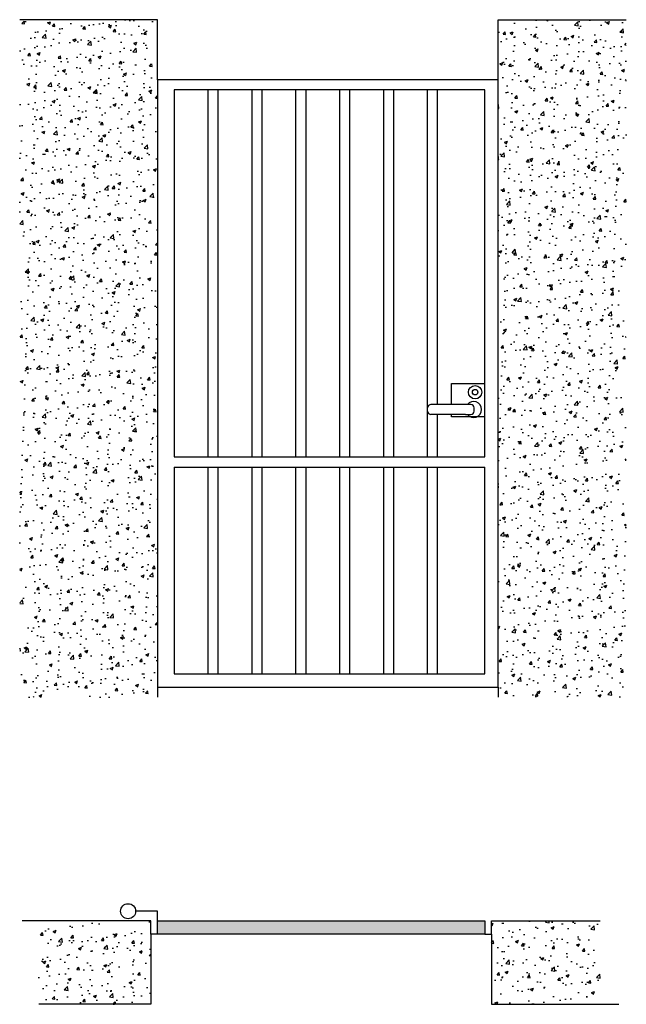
# Model space of a CAD drawing. Extents: x -0.3 to 1.51, y -0.84 to 2.11.
import ezdxf

# ---------------------------------------------------------------- set-up
doc = ezdxf.new("R2010")
doc.units = 0
doc.header["$LTSCALE"] = 0.003367
doc.header["$MEASUREMENT"] = 0
doc.layers.get('0').update_dxf_attribs({"linetype": 'CONTINUOUS'})
pattern_1 = [(50, (0, 0), (0.0910923, -0.0079695), [0.009525, -0.104775]), (355, (0, 0), (-0.0176214, 0.0955283), [0.00762, -0.08382]), (100.451, (0.00759, -0.00066), (0.0734713, 0.0875583), [0.008095, -0.089045]), (46.184, (0, 0.0254), (0.1355395, -0.021021), [0.0142875, -0.1571625]), (96.6356, (0.0113, 0.02365), (0.118702, 0.123713), [0.0121425, -0.1335675]), (351.184, (0, 0.0254), (0.118702, 0.1237126), [0.01143, -0.12573]), (21, (0.0127, 0.01905), (0.0758074, -0.0511328), [0.009525, -0.104775]), (326, (0.0127, 0.01905), (0.030901, 0.092094), [0.00762, -0.08382]), (71.4514, (0.01902, 0.01479), (0.1067082, 0.0409614), [0.008095, -0.089045]), (37.5, (0, 0), (0.0015443, 0.0422775), [0, -0.082804, 0, -0.08509, 0, -0.0841375]), (7.5, (0, 0), (0.0334098, 0.0500903), [0, -0.048514, 0, -0.080899, 0, -0.0320675]), (327.5, (-0.02832, 0), (0.0677953, -0.00286437), [0, -0.03175, 0, -0.09906, 0, -0.131445]), (317.5, (-0.04102, 0), (0.0740646, 0.0127132), [0, -0.041275, 0, -0.065786, 0, -0.093345])]

msp = doc.modelspace()

# ---------------------------------------------------------------- hatches: boundary and pattern name
h = msp.add_hatch()
h.set_pattern_fill('AR-CONC', color=256, scale=0.0005, style=0)
h.set_pattern_definition(pattern_1)
h.paths.add_polyline_path([(0.1088, 1.9255), (0.1088, 2.1055), (-0.3034, 2.1055), (-0.3034, 0.0755), (0.1088, 0.0755), (0.1088, 0.1055)])
h = msp.add_hatch()
h.set_pattern_fill('AR-CONC', color=256, scale=0.0005, style=0)
h.set_pattern_definition(pattern_1)
h.paths.add_polyline_path([(1.5123, 2.1055), (1.1288, 2.1055), (1.1288, 1.9255), (1.1288, 0.1055), (1.1288, 0.0755), (1.5123, 0.0755)])
h = msp.add_hatch()
h.set_pattern_fill('AR-CONC', color=256, scale=0.0005, style=0)
h.set_pattern_definition(pattern_1)
h.paths.add_polyline_path([(0.0888, -0.6341), (0.0888, -0.5941), (-0.2462, -0.5941), (-0.2462, -0.8441), (0.0888, -0.8441)])
h = msp.add_hatch()
h.set_pattern_fill('SWAMP', color=256, scale=0.001, style=0)
h.set_pattern_definition([(0, (0, 0), (0.0127, 0.021997), [0.003175, -0.022225]), (90, (0.001587, 0), (-0.0127, 0.021997), [0.0015875, -0.0424066]), (90, (0.001984, 0), (-0.0127, 0.021997), [0.00127, -0.0427241]), (90, (0.00119, 0), (-0.0127, 0.021997), [0.00127, -0.0427241]), (60, (0.002381, 0), (-0.01269996, 0.02199702), [0.001016, -0.024384]), (120, (0.000794, 0), (-0.02539996, 2e-08), [0.001016, -0.024384])])
h.paths.add_polyline_path([(1.0888, -0.5941), (0.1088, -0.5941), (0.1088, -0.6341), (1.0888, -0.6341)])
h = msp.add_hatch()
h.set_pattern_fill('AR-CONC', color=256, scale=0.0005, style=0)
h.set_pattern_definition(pattern_1)
h.paths.add_polyline_path([(1.4346, -0.5941), (1.1088, -0.5941), (1.1088, -0.6141), (1.1088, -0.6341), (1.1088, -0.8441), (1.4346, -0.8441)])

# ---------------------------------------------------------------- linework, layer by layer
for p, q in [((0.1088, 2.1055), (-0.3034, 2.1055)), ((0.1088, 1.9255), (0.1088, 2.1055)), ((1.1288, 2.1055), (1.5123, 2.1055)), ((1.1288, 1.9255), (1.1288, 2.1055)), ((1.1288, 1.9255), (0.1088, 1.9255)), ((0.1088, 1.9255), (0.1088, 0.1055)), ((1.1288, 0.1055), (1.1288, 1.9255)), ((1.0888, 1.8955), (0.1588, 1.8955)), ((0.1588, 1.8955), (0.1588, 0.7955)), ((0.2601, 1.8955), (0.2601, 0.7955)), ((0.2901, 1.8955), (0.2901, 0.7955)), ((0.3913, 1.8955), (0.3913, 0.7955)), ((0.4213, 1.8955), (0.4213, 0.7955)), ((0.5226, 1.8955), (0.5226, 0.7955)), ((0.5526, 1.8955), (0.5526, 0.7955)), ((0.6538, 1.8955), (0.6538, 0.7955)), ((0.6838, 1.8955), (0.6838, 0.7955)), ((0.7851, 1.8955), (0.7851, 0.7955)), ((0.8151, 1.8955), (0.8151, 0.7955)), ((0.9163, 1.8955), (0.9163, 0.7955)), ((0.9463, 1.8955), (0.9463, 0.9527)), ((1.0888, 0.7955), (1.0888, 1.8955)), ((0.2901, 1.4155), (0.2901, 0.7955)), ((0.4213, 1.4155), (0.4213, 0.7955)), ((0.5526, 1.4155), (0.5526, 0.7955)), ((0.6838, 1.4155), (0.6838, 0.7955)), ((0.8151, 1.4155), (0.8151, 0.7955)), ((0.9888, 0.9527), (0.9888, 1.0155)), ((0.9888, 1.0155), (1.0888, 1.0155)), ((1.0472, 0.9527), (0.9277, 0.9527)), ((0.9177, 0.9327), (0.9177, 0.9427)), ((1.0313, 0.9227), (0.9277, 0.9227)), ((0.9463, 0.9227), (0.9463, 0.7955)), ((0.9888, 0.9155), (0.9888, 0.9227)), ((1.0888, 0.9155), (0.9888, 0.9155)), ((1.0313, 0.9227), (1.0472, 0.9227)), ((1.0572, 0.9327), (1.0572, 0.9427)), ((0.1588, 0.7955), (1.0888, 0.7955)), ((0.1588, 0.7655), (1.0888, 0.7655)), ((0.1588, 0.7655), (0.1588, 0.1455)), ((0.2601, 0.7655), (0.2601, 0.1455)), ((0.2901, 0.7655), (0.2901, 0.1455)), ((0.2901, 0.7655), (0.2901, 0.1455)), ((0.3913, 0.7655), (0.3913, 0.1455)), ((0.4213, 0.7655), (0.4213, 0.1455)), ((0.4213, 0.7655), (0.4213, 0.1455)), ((0.5226, 0.7655), (0.5226, 0.1455)), ((0.5526, 0.7655), (0.5526, 0.1455)), ((0.5526, 0.7655), (0.5526, 0.1455)), ((0.6538, 0.7655), (0.6538, 0.1455)), ((0.6838, 0.7655), (0.6838, 0.1455)), ((0.6838, 0.7655), (0.6838, 0.1455)), ((0.7851, 0.7655), (0.7851, 0.1455)), ((0.8151, 0.7655), (0.8151, 0.1455)), ((0.8151, 0.7655), (0.8151, 0.1455)), ((0.9163, 0.7655), (0.9163, 0.1455)), ((0.9463, 0.7655), (0.9463, 0.1455)), ((1.0888, 0.1455), (1.0888, 0.7655)), ((0.1588, 0.1455), (1.0888, 0.1455)), ((0.1088, 0.1055), (1.1288, 0.1055)), ((0.1088, 0.1055), (0.1088, 0.0755)), ((1.1288, 0.1055), (1.1288, 0.0755)), ((0.1088, -0.5653), (0.0437, -0.5653)), ((0.1088, -0.5941), (0.1088, -0.5653)), ((0.0888, -0.5941), (-0.2964, -0.5941)), ((0.0888, -0.6341), (0.0888, -0.5941)), ((0.1088, -0.5941), (1.0888, -0.5941)), ((0.1088, -0.6341), (0.1088, -0.5941)), ((1.0888, -0.5941), (1.0888, -0.6341)), ((1.1088, -0.5941), (1.4346, -0.5941)), ((1.1088, -0.6141), (1.1088, -0.5941)), ((1.1088, -0.6341), (1.1088, -0.6141)), ((0.0888, -0.6341), (0.0888, -0.8441)), ((0.1088, -0.6341), (0.0888, -0.6341)), ((1.0888, -0.6341), (0.1088, -0.6341)), ((1.0888, -0.6341), (1.1088, -0.6341)), ((1.1088, -0.6341), (1.1088, -0.8441)), ((0.0888, -0.8441), (-0.2462, -0.8441)), ((1.1088, -0.8441), (1.4896, -0.8441))]:
    msp.add_line(p, q)
for centre, radius in [((1.0598, 0.9896), 0.02), ((1.0598, 0.9896), 0.00823), ((0.0211, -0.5653), 0.0226)]:
    msp.add_circle(centre, radius)
for centre, radius, start, end in [((0.9277, 0.9427), 0.01, 90, 180), ((1.0552, 0.9377), 0.0239, 218.8405, 141.1595), ((1.0472, 0.9427), 0.01, 0, 90), ((0.9277, 0.9327), 0.01, 180, 270), ((1.0472, 0.9327), 0.01, 270, 0)]:
    msp.add_arc(centre, radius, start, end)

doc.saveas('drawing.dxf')
